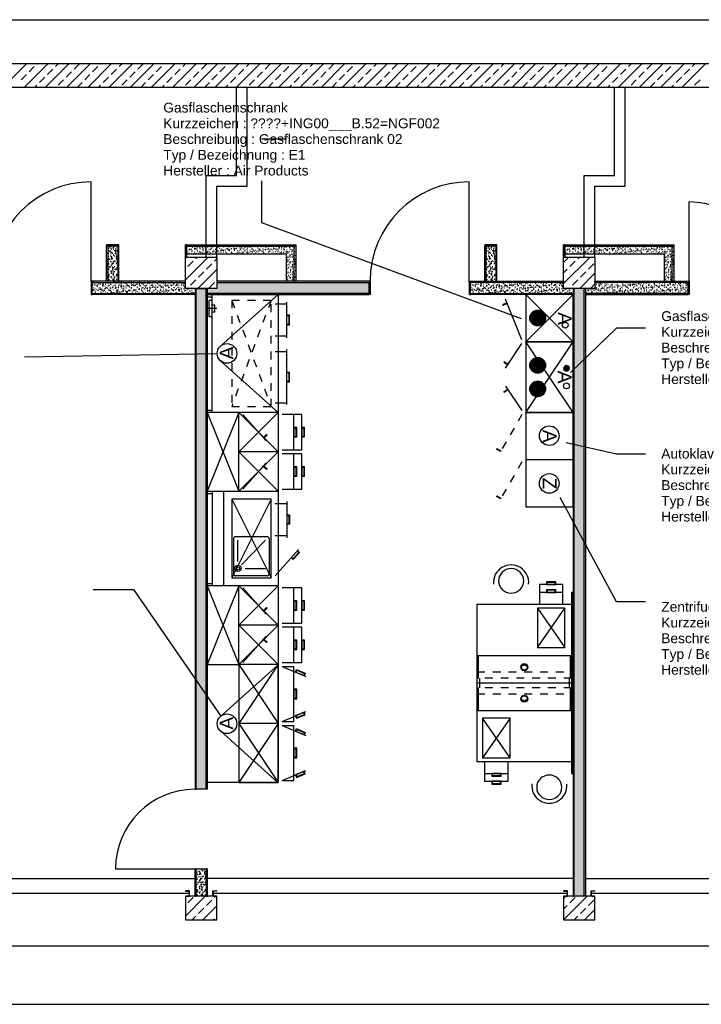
# Model space of a CAD drawing. Header units: metres. Extents: x 0 to 29.2, y 0 to 16.1.
# Tile 5 of 6: x 11.7 to 20.4, y 3.6 to 16.1. Entities that reach past the tile are written whole.
import ezdxf
from ezdxf.enums import TextEntityAlignment as Align

# ---------------------------------------------------------------- set-up
doc = ezdxf.new("R2010")
doc.units = ezdxf.units.M
doc.linetypes.add('VERDECKT', pattern=[0.375, 0.25, -0.125])
doc.linetypes.add('VERDECKTX2', pattern=[19.05, 12.7, -6.35])
doc.layers.get('0').update_dxf_attribs({"lineweight": 0})
for name, color, linetype in [('003ARCH_A', 7, 'Continuous'), ('006LAB_LE', 70, 'Continuous'), ('006TX_TXT', 255, 'Continuous')]:
    doc.layers.add(name, color=color, linetype=linetype)
doc.styles.add('ARIAL', font='arial.ttf')
doc.styles.get("Standard").update_dxf_attribs({"font": 'arial.ttf'})
pattern_1 = [(37.5, (-32.130836, 11.4925), (-0.00160003, 0.048941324), [0, -0.038608, 0, -0.04318, 0, -0.041275]), (7.5, (-32.130836, 11.4925), (0.04495233, 0.07168251), [0, -0.020828, 0, -0.034798, 0, -0.013335]), (327.5, (-32.16208, 11.4925), (0.079099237, 0.00014372), [0, -0.0127, 0, -0.04572, 0, -0.05969]), (317.5, (-32.16208, 11.4925), (0.07635565, 0.02229293), [0, -0.00635, 0, -0.029972, 0, -0.03429])]
pattern_2 = [(37.5, (-27.330836, 11.4925), (-0.00160003, 0.048941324), [0, -0.038608, 0, -0.04318, 0, -0.041275]), (7.5, (-27.330836, 11.4925), (0.04495233, 0.07168251), [0, -0.020828, 0, -0.034798, 0, -0.013335]), (327.5, (-27.36208, 11.4925), (0.079099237, 0.00014372), [0, -0.0127, 0, -0.04572, 0, -0.05969]), (317.5, (-27.36208, 11.4925), (0.07635565, 0.02229293), [0, -0.00635, 0, -0.029972, 0, -0.03429])]
pattern_3 = [(45, (-36.43174, 17.4675), (-0.13470384, 0.13470384), []), (45, (-36.29704, 17.4675), (-0.13470384, 0.13470384), [0.09525, -0.047625])]

# ---------------------------------------------------------------- blocks, each defined once
blk = doc.blocks.new('Verdunklungsschiene')
h = blk.add_hatch()
h.set_pattern_fill('ANGLE', color=256)
h.set_pattern_definition([(0, (-28.317, 0.616), (0, 6.985), [5.08, -1.905]), (90, (-28.317, 0.616), (-6.985, 4e-16), [5.08, -1.905])])
h.paths.add_polyline_path([(-0.025, 0.076), (0.011, 0.076, -0.414214), (0.021, 0.066), (0.021, 0.024, -0.414214), (0.011, 0.014), (-0.025, 0.014), (-0.025, 0.01), (0.025, 0.01), (0.025, 0.08), (-0.025, 0.08)])
blk.add_lwpolyline([(-0.025, 0.01), (-0.025, 0.014), (0.011, 0.014, 0.414214), (0.021, 0.024), (0.021, 0.066, 0.414214), (0.011, 0.076), (-0.025, 0.076), (-0.025, 0.08), (0.025, 0.08), (0.025, 0.01)], format="xyb", close=True)
blk = doc.blocks.new('Architektur')
at = {"layer": '003ARCH_A'}
h = blk.add_hatch(dxfattribs=at)
h.set_pattern_fill('AR-SAND', color=256, scale=0.001, angle=90)
h.set_pattern_definition([(127.5, (3.755755, -30.30909), (-0.048941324, -0.00160003), [0, -0.038608, 0, -0.04318, 0, -0.041275]), (97.5, (3.755755, -30.30909), (-0.07168251, 0.04495233), [0, -0.020828, 0, -0.034798, 0, -0.013335]), (57.5, (3.755755, -30.340333), (-0.00014372, 0.079099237), [0, -0.0127, 0, -0.04572, 0, -0.05969]), (47.5, (3.755755, -30.34033), (-0.02229293, 0.07635565), [0, -0.00635, 0, -0.029972, 0, -0.03429])])
h.paths.add_polyline_path([(6.818, 8.445), (6.973, 8.445), (6.973, 8.905), (6.818, 8.905)])
h = blk.add_hatch(dxfattribs=at)
h.set_pattern_fill('AR-SAND', color=256, scale=0.001)
h.set_pattern_definition([(37.5, (-32.931745, 12.0075), (-0.00160003, 0.048941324), [0, -0.038608, 0, -0.04318, 0, -0.041275]), (7.5, (-32.931745, 12.0075), (0.04495233, 0.07168251), [0, -0.020828, 0, -0.034798, 0, -0.013335]), (327.5, (-32.962987, 12.0075), (0.079099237, 0.00014372), [0, -0.0127, 0, -0.04572, 0, -0.05969]), (317.5, (-32.96299, 12.0075), (0.07635565, 0.02229293), [0, -0.00635, 0, -0.029972, 0, -0.03429])])
h.paths.add_polyline_path([(9.218, 8.445), (9.218, 8.905), (7.818, 8.905), (7.818, 8.79), (9.103, 8.79), (9.103, 8.445)])
h = blk.add_hatch(dxfattribs=at)
h.set_pattern_fill('AR-SAND', color=256, scale=0.001, angle=90)
h.set_pattern_definition([(127.5, (8.555755, -30.30909), (-0.048941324, -0.00160003), [0, -0.038608, 0, -0.04318, 0, -0.041275]), (97.5, (8.555755, -30.30909), (-0.07168251, 0.04495233), [0, -0.020828, 0, -0.034798, 0, -0.013335]), (57.5, (8.555755, -30.340333), (-0.00014372, 0.079099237), [0, -0.0127, 0, -0.04572, 0, -0.05969]), (47.5, (8.555755, -30.34033), (-0.02229293, 0.07635565), [0, -0.00635, 0, -0.029972, 0, -0.03429])])
h.paths.add_polyline_path([(11.618, 8.445), (11.773, 8.445), (11.773, 8.905), (11.618, 8.905)])
h = blk.add_hatch(dxfattribs=at)
h.set_pattern_fill('AR-SAND', color=256, scale=0.001)
h.set_pattern_definition([(37.5, (-28.131745, 12.0075), (-0.00160003, 0.048941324), [0, -0.038608, 0, -0.04318, 0, -0.041275]), (7.5, (-28.131745, 12.0075), (0.04495233, 0.07168251), [0, -0.020828, 0, -0.034798, 0, -0.013335]), (327.5, (-28.162987, 12.0075), (0.079099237, 0.00014372), [0, -0.0127, 0, -0.04572, 0, -0.05969]), (317.5, (-28.16299, 12.0075), (0.07635565, 0.02229293), [0, -0.00635, 0, -0.029972, 0, -0.03429])])
h.paths.add_polyline_path([(14.018, 8.445), (14.018, 8.905), (12.618, 8.905), (12.618, 8.79), (13.903, 8.79), (13.903, 8.445)])
h = blk.add_hatch(dxfattribs=at)
h.set_pattern_fill('ANSI33', color=256, scale=0.03)
h.set_pattern_definition(pattern_3)
h.paths.add_polyline_path([(8.218, 8.75), (7.818, 8.75), (7.818, 8.35), (8.218, 8.35)])
h = blk.add_hatch(dxfattribs=at)
h.set_pattern_fill('ANSI33', color=256, scale=0.03)
h.set_pattern_definition(pattern_3)
h.paths.add_polyline_path([(13.018, 8.75), (12.618, 8.75), (12.618, 8.35), (13.018, 8.35)])
h = blk.add_hatch(dxfattribs=at)
h.set_pattern_fill('AR-SAND', color=256, scale=0.001)
h.set_pattern_definition(pattern_1)
h.paths.add_polyline_path([(7.941, 8.275), (7.941, 8.35), (7.818, 8.35), (7.818, 8.445), (6.623, 8.445), (6.623, 8.275)])
h = blk.add_hatch(dxfattribs=at)
h.set_pattern_fill('AR-SAND', color=256, scale=0.001)
h.set_pattern_definition(pattern_1)
h.paths.add_polyline_path([(8.096, 8.35), (8.096, 8.275), (10.163, 8.275), (10.163, 8.445), (8.218, 8.445), (8.218, 8.35)])
h = blk.add_hatch(dxfattribs=at)
h.set_pattern_fill('AR-SAND', color=256, scale=0.001)
h.set_pattern_definition(pattern_2)
h.paths.add_polyline_path([(12.741, 8.275), (12.741, 8.35), (12.618, 8.35), (12.618, 8.445), (11.423, 8.445), (11.423, 8.275)])
h = blk.add_hatch(dxfattribs=at)
h.set_pattern_fill('AR-SAND', color=256, scale=0.001)
h.set_pattern_definition(pattern_2)
h.paths.add_polyline_path([(12.896, 8.35), (12.896, 8.275), (14.213, 8.275), (14.213, 8.445), (13.018, 8.445), (13.018, 8.35)])
h = blk.add_hatch(dxfattribs=at)
h.set_pattern_fill('AR-SAND', color=256, scale=0.001)
h.set_pattern_definition(pattern_1)
h.paths.add_polyline_path([(7.941, 8.35), (7.941, 1.99), (8.096, 1.99), (8.096, 8.35)])
h = blk.add_hatch(dxfattribs=at)
h.set_pattern_fill('AR-SAND', color=256, scale=0.001, angle=90)
h.set_pattern_definition([(127.5, (9.678255, -38.12409), (-0.048941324, -0.00160003), [0, -0.038608, 0, -0.04318, 0, -0.041275]), (97.5, (9.678255, -38.12409), (-0.07168251, 0.04495233), [0, -0.020828, 0, -0.034798, 0, -0.013335]), (57.5, (9.678255, -38.155333), (-0.00014372, 0.079099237), [0, -0.0127, 0, -0.04572, 0, -0.05969]), (47.5, (9.678255, -38.15533), (-0.02229293, 0.07635565), [0, -0.00635, 0, -0.029972, 0, -0.03429])])
h.paths.add_polyline_path([(12.741, 0.63), (12.896, 0.63), (12.896, 8.35), (12.741, 8.35)])
h = blk.add_hatch(dxfattribs=at)
h.set_pattern_fill('AR-SAND', color=256, scale=0.001, angle=90)
h.set_pattern_definition([(127.5, (4.878255, -38.12409), (-0.048941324, -0.00160003), [0, -0.038608, 0, -0.04318, 0, -0.041275]), (97.5, (4.878255, -38.12409), (-0.07168251, 0.04495233), [0, -0.020828, 0, -0.034798, 0, -0.013335]), (57.5, (4.878255, -38.155333), (-0.00014372, 0.079099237), [0, -0.0127, 0, -0.04572, 0, -0.05969]), (47.5, (4.878255, -38.15533), (-0.02229293, 0.07635565), [0, -0.00635, 0, -0.029972, 0, -0.03429])])
h.paths.add_polyline_path([(7.941, 0.63), (8.096, 0.63), (8.096, 0.98), (7.941, 0.98)])
h = blk.add_hatch(dxfattribs=at)
h.set_pattern_fill('ANSI33', color=256, scale=0.03)
h.set_pattern_definition(pattern_3)
h.paths.add_polyline_path([(8.218, 0.63), (7.818, 0.63), (7.818, 0.33), (8.218, 0.33)])
h = blk.add_hatch(dxfattribs=at)
h.set_pattern_fill('ANSI33', color=256, scale=0.03)
h.set_pattern_definition(pattern_3)
h.paths.add_polyline_path([(13.018, 0.63), (12.618, 0.63), (12.618, 0.33), (13.018, 0.33)])
at = {"layer": '003ARCH_A', "linetype": 'Continuous'}
for p, q in [((-0.573, 11.764), (23.121, 11.764)), ((5.499, 10.905), (5.799, 11.205)), ((5.769, 10.905), (6.069, 11.205)), ((5.832, 11.103), (5.899, 11.17)), ((5.933, 11.204), (5.934, 11.205)), ((6.038, 10.905), (6.338, 11.205)), ((6.067, 11.069), (6.135, 11.136)), ((6.168, 11.17), (6.203, 11.205)), ((6.307, 10.905), (6.607, 11.205)), ((6.404, 11.136), (6.471, 11.204)), ((6.577, 10.905), (6.877, 11.205)), ((6.64, 11.103), (6.707, 11.17)), ((6.741, 11.204), (6.742, 11.205)), ((6.846, 10.905), (7.146, 11.205)), ((6.876, 11.069), (6.943, 11.136)), ((6.977, 11.17), (7.011, 11.205)), ((7.116, 10.905), (7.416, 11.205)), ((7.212, 11.136), (7.28, 11.204)), ((7.385, 10.905), (7.685, 11.205)), ((7.448, 11.103), (7.515, 11.17)), ((7.549, 11.204), (7.55, 11.205)), ((7.654, 10.905), (7.954, 11.205)), ((7.684, 11.069), (7.751, 11.136)), ((7.785, 11.17), (7.82, 11.205)), ((7.924, 10.905), (8.224, 11.205)), ((8.021, 11.136), (8.088, 11.204)), ((8.193, 10.905), (8.493, 11.205)), ((8.256, 11.103), (8.324, 11.17)), ((8.357, 11.204), (8.359, 11.205)), ((8.463, 10.905), (8.763, 11.205)), ((8.492, 11.069), (8.559, 11.136)), ((8.593, 11.17), (8.628, 11.205)), ((8.732, 10.905), (9.032, 11.205)), ((8.829, 11.136), (8.896, 11.204)), ((9.001, 10.905), (9.301, 11.205)), ((9.064, 11.103), (9.132, 11.17)), ((9.166, 11.204), (9.167, 11.205)), ((9.271, 10.905), (9.571, 11.205)), ((9.3, 11.069), (9.368, 11.136)), ((9.401, 11.17), (9.436, 11.205)), ((9.54, 10.905), (9.84, 11.205)), ((9.637, 11.136), (9.704, 11.204)), ((9.81, 10.905), (10.11, 11.205)), ((9.873, 11.103), (9.94, 11.17)), ((9.974, 11.204), (9.975, 11.205)), ((10.079, 10.905), (10.379, 11.205)), ((10.108, 11.069), (10.176, 11.136)), ((10.209, 11.17), (10.244, 11.205)), ((10.348, 10.905), (10.648, 11.205)), ((10.445, 11.136), (10.513, 11.204)), ((10.618, 10.905), (10.918, 11.205)), ((10.681, 11.103), (10.748, 11.17)), ((10.782, 11.204), (10.783, 11.205)), ((10.887, 10.905), (11.187, 11.205)), ((10.917, 11.069), (10.984, 11.136)), ((11.018, 11.17), (11.053, 11.205)), ((11.157, 10.905), (11.457, 11.205)), ((11.253, 11.136), (11.321, 11.204)), ((11.426, 10.905), (11.726, 11.205)), ((11.489, 11.103), (11.556, 11.17)), ((11.59, 11.204), (11.591, 11.205)), ((11.696, 10.905), (11.996, 11.205)), ((11.725, 11.069), (11.792, 11.136)), ((11.826, 11.17), (11.861, 11.205)), ((11.965, 10.905), (12.265, 11.205)), ((12.062, 11.136), (12.129, 11.204)), ((12.234, 10.905), (12.534, 11.205)), ((12.297, 11.103), (12.365, 11.17)), ((12.398, 11.204), (12.4, 11.205)), ((12.504, 10.905), (12.804, 11.205)), ((12.533, 11.069), (12.6, 11.136)), ((12.634, 11.17), (12.669, 11.205)), ((12.773, 10.905), (13.073, 11.205)), ((12.87, 11.136), (12.937, 11.204)), ((13.043, 10.905), (13.343, 11.205)), ((13.106, 11.103), (13.173, 11.17)), ((13.207, 11.204), (13.208, 11.205)), ((13.312, 10.905), (13.612, 11.205)), ((13.341, 11.069), (13.409, 11.136)), ((13.442, 11.17), (13.477, 11.205)), ((13.581, 10.905), (13.881, 11.205)), ((13.678, 11.136), (13.745, 11.204)), ((13.851, 10.905), (14.151, 11.205)), ((13.914, 11.103), (13.981, 11.17)), ((14.015, 11.204), (14.016, 11.205)), ((14.12, 10.905), (14.42, 11.205)), ((14.15, 11.069), (14.217, 11.136)), ((14.251, 11.17), (14.285, 11.205)), ((5.731, 11.002), (5.798, 11.069)), ((5.966, 10.968), (6.034, 11.035)), ((6.303, 11.035), (6.37, 11.103)), ((6.539, 11.002), (6.606, 11.069)), ((6.775, 10.968), (6.842, 11.035)), ((7.111, 11.035), (7.179, 11.103)), ((7.347, 11.002), (7.414, 11.069)), ((7.583, 10.968), (7.65, 11.035)), ((7.919, 11.035), (7.987, 11.103)), ((8.155, 11.002), (8.223, 11.069)), ((8.391, 10.968), (8.458, 11.035)), ((8.728, 11.035), (8.795, 11.103)), ((8.963, 11.002), (9.031, 11.069)), ((9.199, 10.968), (9.267, 11.035)), ((9.536, 11.035), (9.603, 11.103)), ((9.772, 11.002), (9.839, 11.069)), ((10.007, 10.968), (10.075, 11.035)), ((10.344, 11.035), (10.412, 11.103)), ((10.58, 11.002), (10.647, 11.069)), ((10.816, 10.968), (10.883, 11.035)), ((11.152, 11.035), (11.22, 11.103)), ((11.388, 11.002), (11.455, 11.069)), ((11.624, 10.968), (11.691, 11.035)), ((11.961, 11.035), (12.028, 11.103)), ((12.196, 11.002), (12.264, 11.069)), ((12.432, 10.968), (12.499, 11.035)), ((12.769, 11.035), (12.836, 11.103)), ((13.005, 11.002), (13.072, 11.069)), ((13.24, 10.968), (13.308, 11.035)), ((13.577, 11.035), (13.644, 11.103)), ((13.813, 11.002), (13.88, 11.069)), ((14.049, 10.968), (14.116, 11.035)), ((5.903, 10.905), (5.933, 10.934)), ((6.202, 10.934), (6.269, 11.002)), ((6.442, 10.905), (6.505, 10.968)), ((6.711, 10.905), (6.741, 10.934)), ((7.01, 10.934), (7.078, 11.002)), ((7.25, 10.905), (7.313, 10.968)), ((7.52, 10.905), (7.549, 10.934)), ((7.818, 10.934), (7.886, 11.002)), ((8.059, 10.905), (8.122, 10.968)), ((8.328, 10.905), (8.357, 10.934)), ((8.627, 10.934), (8.694, 11.002)), ((8.867, 10.905), (8.93, 10.968)), ((9.136, 10.905), (9.166, 10.934)), ((9.435, 10.934), (9.502, 11.002)), ((9.675, 10.905), (9.738, 10.968)), ((9.944, 10.905), (9.974, 10.934)), ((10.243, 10.934), (10.31, 11.002)), ((10.483, 10.905), (10.546, 10.968)), ((10.753, 10.905), (10.782, 10.934)), ((11.051, 10.934), (11.119, 11.002)), ((11.291, 10.905), (11.354, 10.968)), ((11.561, 10.905), (11.59, 10.934)), ((11.86, 10.934), (11.927, 11.002)), ((12.1, 10.905), (12.163, 10.968)), ((12.369, 10.905), (12.398, 10.934)), ((12.668, 10.934), (12.735, 11.002)), ((12.908, 10.905), (12.971, 10.968)), ((13.177, 10.905), (13.207, 10.934)), ((13.476, 10.934), (13.543, 11.002)), ((13.716, 10.905), (13.779, 10.968)), ((13.985, 10.905), (14.015, 10.934)), ((14.284, 10.934), (14.352, 11.002)), ((23.121, -0.742), (-0.573, -0.742))]:
    blk.add_line(p, q, dxfattribs=at)
at = {"layer": '003ARCH_A'}
for p, q in [((23.121, 11.205), (2.918, 11.205)), ((23.121, 10.905), (1.853, 10.905)), ((8.468, 9.785), (8.468, 10.905)), ((8.603, 9.65), (8.603, 10.905)), ((13.268, 9.785), (13.268, 10.905)), ((13.403, 9.65), (13.403, 10.905)), ((8.083, 8.753), (8.083, 9.785)), ((8.083, 9.785), (8.468, 9.785)), ((12.883, 8.753), (12.883, 9.785)), ((12.883, 9.785), (13.268, 9.785)), ((6.623, 8.445), (6.623, 9.705)), ((8.218, 8.753), (8.218, 9.65)), ((8.218, 9.65), (8.603, 9.65)), ((11.423, 8.445), (11.423, 9.705)), ((13.018, 8.753), (13.018, 9.65)), ((13.018, 9.65), (13.403, 9.65)), ((14.213, 8.445), (14.213, 9.45)), ((6.818, 8.905), (6.818, 8.892)), ((6.973, 8.905), (6.818, 8.905)), ((6.818, 8.445), (6.818, 8.892)), ((6.818, 8.892), (6.831, 8.892)), ((6.818, 8.892), (6.973, 8.892)), ((6.831, 8.892), (6.831, 8.445)), ((6.973, 8.892), (6.961, 8.892)), ((6.961, 8.892), (6.961, 8.445)), ((6.973, 8.892), (6.973, 8.905)), ((6.973, 8.445), (6.973, 8.892)), ((7.818, 8.75), (7.818, 8.905)), ((7.838, 8.905), (7.818, 8.905)), ((7.818, 8.905), (7.818, 8.75)), ((7.838, 8.885), (7.838, 8.905)), ((7.838, 8.905), (9.198, 8.905)), ((7.838, 8.75), (7.838, 8.905)), ((9.198, 8.885), (7.838, 8.885)), ((9.198, 8.905), (9.198, 8.885)), ((9.198, 8.445), (9.198, 8.905)), ((9.198, 8.905), (9.218, 8.905)), ((9.218, 8.905), (9.218, 8.445)), ((11.618, 8.905), (11.618, 8.892)), ((11.773, 8.905), (11.618, 8.905)), ((11.618, 8.445), (11.618, 8.892)), ((11.618, 8.892), (11.631, 8.892)), ((11.618, 8.892), (11.773, 8.892)), ((11.631, 8.892), (11.631, 8.445)), ((11.773, 8.892), (11.761, 8.892)), ((11.761, 8.892), (11.761, 8.445)), ((11.773, 8.892), (11.773, 8.905)), ((11.773, 8.445), (11.773, 8.892)), ((12.618, 8.755), (12.618, 8.905)), ((12.638, 8.905), (12.618, 8.905)), ((12.618, 8.905), (12.618, 8.75)), ((12.638, 8.885), (12.638, 8.905)), ((12.638, 8.905), (13.998, 8.905)), ((12.638, 8.75), (12.638, 8.905)), ((13.998, 8.885), (12.638, 8.885)), ((13.998, 8.905), (13.998, 8.885)), ((13.998, 8.445), (13.998, 8.905)), ((13.998, 8.905), (14.018, 8.905)), ((14.018, 8.905), (14.018, 8.445)), ((7.838, 8.79), (9.103, 8.79)), ((9.103, 8.445), (9.103, 8.79)), ((12.638, 8.79), (13.903, 8.79)), ((13.903, 8.445), (13.903, 8.79)), ((7.818, 8.35), (7.818, 8.75)), ((7.818, 8.75), (8.218, 8.75)), ((7.818, 8.75), (7.838, 8.75)), ((8.218, 8.75), (8.218, 8.35)), ((12.618, 8.35), (12.618, 8.75)), ((12.618, 8.75), (13.018, 8.75)), ((12.618, 8.75), (12.638, 8.75)), ((13.018, 8.75), (13.018, 8.35)), ((7.818, 8.445), (6.623, 8.445)), ((6.623, 8.445), (6.623, 8.425)), ((6.623, 8.425), (7.818, 8.425)), ((6.636, 8.425), (6.623, 8.425)), ((6.623, 8.425), (6.623, 8.275)), ((6.636, 8.275), (6.636, 8.425)), ((6.831, 8.445), (6.818, 8.445)), ((6.961, 8.445), (6.973, 8.445)), ((7.818, 8.425), (7.818, 8.445)), ((10.163, 8.445), (8.218, 8.445)), ((8.218, 8.445), (8.218, 8.425)), ((8.218, 8.425), (10.163, 8.425)), ((9.218, 8.445), (9.198, 8.445)), ((10.151, 8.275), (10.151, 8.425)), ((10.151, 8.425), (10.163, 8.425)), ((10.163, 8.425), (10.163, 8.445)), ((10.163, 8.425), (10.163, 8.275)), ((11.423, 8.425), (11.423, 8.445)), ((11.423, 8.445), (12.618, 8.445)), ((11.436, 8.425), (11.423, 8.425)), ((11.423, 8.425), (11.423, 8.275)), ((12.618, 8.425), (11.423, 8.425)), ((11.436, 8.275), (11.436, 8.425)), ((11.631, 8.445), (11.618, 8.445)), ((11.761, 8.445), (11.773, 8.445)), ((12.618, 8.445), (12.618, 8.425)), ((13.018, 8.425), (13.018, 8.445)), ((13.018, 8.445), (14.213, 8.445)), ((14.213, 8.425), (13.018, 8.425)), ((14.018, 8.445), (13.998, 8.445)), ((14.201, 8.275), (14.201, 8.425)), ((14.201, 8.425), (14.213, 8.425)), ((14.213, 8.445), (14.213, 8.425)), ((14.213, 8.425), (14.213, 8.275)), ((6.623, 8.275), (6.636, 8.275)), ((6.636, 8.275), (6.636, 8.287)), ((6.636, 8.287), (7.941, 8.287)), ((7.941, 8.275), (6.636, 8.275)), ((8.218, 8.35), (7.818, 8.35)), ((7.941, 8.35), (8.096, 8.35)), ((7.941, 8.35), (8.096, 8.35)), ((7.941, 8.35), (7.941, 1.99)), ((7.953, 8.35), (7.941, 8.35)), ((7.941, 8.287), (7.941, 8.275)), ((7.953, 1.99), (7.953, 8.35)), ((8.083, 8.35), (8.096, 8.35)), ((8.083, 1.99), (8.083, 8.35)), ((8.096, 8.35), (8.096, 1.99)), ((10.151, 8.287), (8.096, 8.287)), ((8.096, 8.287), (8.096, 8.275)), ((8.096, 8.275), (10.151, 8.275)), ((10.151, 8.275), (10.151, 8.287)), ((10.163, 8.275), (10.151, 8.275)), ((11.423, 8.275), (11.436, 8.275)), ((11.436, 8.275), (11.436, 8.287)), ((11.436, 8.287), (12.741, 8.287)), ((12.741, 8.275), (11.436, 8.275)), ((13.018, 8.35), (12.618, 8.35)), ((12.741, 8.35), (12.741, 0.63)), ((12.753, 8.35), (12.741, 8.35)), ((12.741, 8.287), (12.741, 8.275)), ((12.753, 0.63), (12.753, 8.35)), ((12.883, 8.35), (12.896, 8.35)), ((12.883, 0.63), (12.883, 8.35)), ((12.896, 8.35), (12.896, 0.63)), ((14.201, 8.287), (12.896, 8.287)), ((12.896, 8.287), (12.896, 8.275)), ((12.896, 8.275), (14.201, 8.275)), ((14.201, 8.275), (14.201, 8.287)), ((14.213, 8.275), (14.201, 8.275)), ((8.096, 1.99), (7.941, 1.99)), ((7.941, 1.99), (7.953, 1.99)), ((8.096, 1.99), (8.083, 1.99)), ((6.931, 0.98), (7.941, 0.98)), ((7.941, 0.63), (7.941, 0.98)), ((7.941, 0.98), (8.096, 0.98)), ((7.953, 0.98), (7.941, 0.98)), ((7.941, 0.98), (7.941, 0.63)), ((7.953, 0.63), (7.953, 0.98)), ((7.953, 0.98), (7.953, 0.98)), ((8.096, 0.98), (8.083, 0.98)), ((8.083, 0.98), (8.083, 0.63)), ((8.096, 0.98), (8.096, 0.63)), ((8.096, 0.63), (8.096, 0.98)), ((8.096, 0.98), (8.096, 0.98)), ((2.669, 0.857), (7.941, 0.857)), ((12.741, 0.857), (8.096, 0.857)), ((12.896, 0.857), (22.293, 0.857)), ((8.218, 0.63), (7.818, 0.63)), ((7.818, 0.63), (7.818, 0.33)), ((8.096, 0.63), (7.941, 0.63)), ((7.941, 0.63), (7.953, 0.63)), ((8.083, 0.63), (8.096, 0.63)), ((8.218, 0.33), (8.218, 0.63)), ((13.018, 0.63), (12.618, 0.63)), ((12.618, 0.63), (12.618, 0.33)), ((12.741, 0.63), (12.753, 0.63)), ((12.896, 0.63), (12.883, 0.63)), ((13.018, 0.33), (13.018, 0.63)), ((7.818, 0.33), (8.218, 0.33)), ((12.618, 0.33), (13.018, 0.33)), ((2.671, 0), (23.121, 0))]:
    blk.add_line(p, q, dxfattribs=at)
at = {"layer": '003ARCH_A', "linetype": 'VERDECKTX2'}
for p, q in [((7.864, 0.665), (2.669, 0.665)), ((12.664, 0.665), (8.172, 0.665)), ((17.464, 0.665), (12.972, 0.665))]:
    blk.add_line(p, q, dxfattribs=at)
at = {"layer": '003ARCH_A'}
for centre, radius, start, end in [((6.623, 8.445), 1.26, 90, 180), ((11.423, 8.445), 1.26, 90, 180), ((14.213, 8.445), 1.005, 360, 90), ((7.941, 0.98), 1.01, 90, 180)]:
    blk.add_arc(centre, radius, start, end, dxfattribs=at)
at = {"layer": '003ARCH_A', "xscale": -1, "rotation": 180}
for p in [(7.843, 0.71), (12.643, 0.71)]:
    blk.add_blockref('Verdunklungsschiene', p, dxfattribs=at)
at = {"layer": '003ARCH_A', "rotation": 180}
for p in [(8.193, 0.71), (12.993, 0.71)]:
    blk.add_blockref('Verdunklungsschiene', p, dxfattribs=at)
blk = doc.blocks.new('Autoklav KG400.070.050.100')
for s, p in [('Autoklav', (0, 0)), ('Kurzzeichen : ', (0, -0.2)), ('Beschreibung : ', (0, -0.4)), ('Typ / Bezeichnung : ', (0, -0.6)), ('Hersteller : ', (0, -0.8))]:
    blk.add_text(s, height=0.125).set_placement(p)
at = {"flags": 1}
for tag, p in [('NUMMER', (0, 0)), ('KURZTEXT', (0, 0)), ('MB.100.10.110', (0, -0.8)), ('MB.100.20.500', (0, -0.8)), ('KG400.099.003.500', (0, -0.8)), ('KG400.099.003.103', (0, -0.8)), ('MB.100.50.100', (0, -0.8)), ('MB.100.50.102', (0, -0.8)), ('MB.100.50.103', (0, -0.8)), ('MB.100.50.250', (0, -0.8)), ('MB.100.50.105', (0, -0.8)), ('MB.100.20.110', (0, -0.8)), ('MB.100.20.100', (0, -0.8)), ('MB.100.90.100', (0, -0.8))]:
    blk.add_attdef(tag, p, '', height=0.125, dxfattribs=at)
for tag, p in [('MB.100.110.100', (1.106, -0.2)), ('MB.100.110.110', (1.213, -0.4)), ('MB.100.10.100', (1.592, -0.6)), ('MB.100.20.120', (0.893, -0.8))]:
    blk.add_attdef(tag, p, '', height=0.125)
blk = doc.blocks.new('Zentrifuge KG400.070.050.200')
for s, p in [('Zentrifuge', (0, 0)), ('Kurzzeichen : ', (0, -0.2)), ('Beschreibung : ', (0, -0.4)), ('Typ / Bezeichnung : ', (0, -0.6)), ('Hersteller : ', (0, -0.8))]:
    blk.add_text(s, height=0.125).set_placement(p)
at = {"flags": 1}
for tag, p in [('NUMMER', (0, 0)), ('KURZTEXT', (0, 0)), ('MB.100.10.110', (0, -0.8)), ('MB.100.20.500', (0, -0.8)), ('KG400.099.003.500', (0, -0.8)), ('KG400.099.003.103', (0, -0.8)), ('KG400.070.005.500', (0, -0.8)), ('KG400.070.005.510', (0, -0.8)), ('MB.100.50.100', (0, -0.8)), ('MB.100.50.103', (0, -0.8)), ('MB.100.50.102', (0, -0.8)), ('MB.100.20.110', (0, -0.8)), ('MB.100.20.100', (0, -0.8)), ('MB.100.90.100', (0, -0.8))]:
    blk.add_attdef(tag, p, '', height=0.125, dxfattribs=at)
for tag, p in [('MB.100.110.100', (1.106, -0.2)), ('MB.100.110.110', (1.213, -0.4)), ('MB.100.10.100', (1.592, -0.6)), ('MB.100.20.120', (0.893, -0.8))]:
    blk.add_attdef(tag, p, '', height=0.125)
blk = doc.blocks.new('Gasflaschenschrank KG400.070.050.150')
for s, p in [('Gasflaschenschrank', (0, 0)), ('Kurzzeichen : ', (0, -0.2)), ('Beschreibung : ', (0, -0.4)), ('Typ / Bezeichnung : ', (0, -0.6)), ('Hersteller : ', (0, -0.8))]:
    blk.add_text(s, height=0.125).set_placement(p)
at = {"flags": 1}
for tag, p in [('NUMMER', (0, 0)), ('KURZTEXT', (0, 0)), ('MB.100.10.110', (0, -0.8)), ('MB.100.20.500', (0, -0.8)), ('KG400.070.005.110', (0, -0.8)), ('KG400.070.005.100', (0, -0.8)), ('MB.100.50.100', (0, -0.8)), ('MB.100.50.103', (0, -0.8)), ('MB.100.50.102', (0, -0.8)), ('MB.100.20.110', (0, -0.8)), ('MB.100.20.100', (0, -0.8)), ('MB.100.90.100', (0, -0.8))]:
    blk.add_attdef(tag, p, '', height=0.125, dxfattribs=at)
for tag, p in [('MB.100.110.100', (1.106, -0.2)), ('MB.100.110.110', (1.213, -0.4)), ('MB.100.10.100', (1.592, -0.6)), ('MB.100.20.120', (0.893, -0.8))]:
    blk.add_attdef(tag, p, '', height=0.125)

msp = doc.modelspace()

# ---------------------------------------------------------------- hatches: boundary and pattern name
at = {"layer": '006LAB_LE', "lineweight": 0}
h = msp.add_hatch(dxfattribs=at)
h.set_pattern_fill('ANSI37', color=256, scale=0.1, angle=-90, style=0)
h.set_pattern_definition([(315, (-177.104703, 238.112174), (0.00883883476, 0.00883883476), []), (45, (-177.104703, 238.112174), (-0.00883883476, 0.00883883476), [])])
edge = h.paths.add_edge_path()
edge.add_arc((18.686, 11.664), 0.0375, 0, 360)
at = {"layer": '006LAB_LE'}
for points in [[(18.771, 8.816), (18.751, 8.816), (18.751, 7.666), (18.771, 7.666)], [(17.552, 8.015), (17.565, 8.015), (17.565, 7.727), (17.552, 7.727)], [(18.737, 8.015), (18.75, 8.015), (18.75, 7.727), (18.737, 7.727)], [(18.771, 7.666), (18.751, 7.666), (18.751, 6.516), (18.771, 6.516)], [(17.552, 7.605), (17.565, 7.605), (17.565, 7.317), (17.552, 7.317)], [(18.737, 7.605), (18.75, 7.605), (18.75, 7.317), (18.737, 7.317)]]:
    msp.add_hatch(color=256, dxfattribs=at).paths.add_polyline_path(points)

# ---------------------------------------------------------------- linework, layer by layer
for p, q in [((14.126, 12.601), (14.126, 12.571)), ((14.186, 12.601), (14.126, 12.601)), ((14.126, 12.601), (15.026, 12.601)), ((14.126, 6.401), (14.126, 12.601)), ((14.126, 12.571), (14.186, 12.571)), ((14.186, 12.526), (14.151, 12.526)), ((14.151, 12.316), (14.151, 12.526)), ((15.026, 12.601), (14.296, 11.948)), ((15.026, 12.601), (15.026, 6.401)), ((18.171, 12.601), (18.171, 12.001)), ((18.771, 12.601), (18.171, 12.001)), ((18.171, 12.601), (18.771, 12.001)), ((18.771, 12.601), (18.171, 12.601)), ((18.771, 12.001), (18.771, 12.601)), ((14.247, 12.421), (14.124, 12.421)), ((14.221, 12.466), (14.186, 12.466)), ((14.221, 12.376), (14.221, 12.466)), ((18.401, 12.242), (18.261, 12.382)), ((18.404, 12.247), (18.266, 12.386)), ((18.322, 12.338), (18.272, 12.389)), ((18.411, 12.259), (18.278, 12.392)), ((18.33, 12.349), (18.284, 12.395)), ((18.416, 12.272), (18.29, 12.397)), ((18.418, 12.279), (18.297, 12.399)), ((18.419, 12.286), (18.305, 12.401)), ((18.42, 12.294), (18.313, 12.402)), ((18.349, 12.374), (18.322, 12.402)), ((18.42, 12.312), (18.331, 12.402)), ((18.419, 12.323), (18.342, 12.4)), ((18.415, 12.336), (18.354, 12.396)), ((18.407, 12.352), (18.371, 12.389)), ((14.186, 12.316), (14.151, 12.316)), ((14.221, 12.376), (14.186, 12.376)), ((15.171, 12.336), (15.136, 12.336)), ((15.164, 12.329), (15.136, 12.329)), ((15.164, 12.223), (15.164, 12.329)), ((15.171, 12.216), (15.171, 12.336)), ((18.332, 12.203), (18.221, 12.314)), ((18.265, 12.261), (18.221, 12.305)), ((18.261, 12.256), (18.221, 12.296)), ((18.305, 12.203), (18.222, 12.286)), ((18.272, 12.272), (18.223, 12.321)), ((18.347, 12.206), (18.224, 12.329)), ((18.293, 12.206), (18.225, 12.275)), ((18.354, 12.208), (18.227, 12.336)), ((18.361, 12.21), (18.229, 12.342)), ((18.249, 12.241), (18.23, 12.26)), ((18.288, 12.292), (18.232, 12.348)), ((18.292, 12.297), (18.235, 12.354)), ((18.378, 12.22), (18.239, 12.359)), ((18.383, 12.224), (18.243, 12.364)), ((18.303, 12.313), (18.247, 12.369)), ((18.392, 12.232), (18.251, 12.374)), ((18.311, 12.323), (18.256, 12.378)), ((18.315, 12.202), (18.261, 12.256)), ((18.324, 12.202), (18.265, 12.261)), ((18.34, 12.204), (18.272, 12.272)), ((18.367, 12.213), (18.288, 12.292)), ((18.372, 12.217), (18.292, 12.297)), ((18.388, 12.228), (18.303, 12.313)), ((18.397, 12.237), (18.311, 12.323)), ((18.408, 12.253), (18.322, 12.338)), ((18.414, 12.265), (18.33, 12.349)), ((18.421, 12.303), (18.349, 12.374)), ((15.136, 12.223), (15.164, 12.223)), ((15.136, 12.216), (15.171, 12.216)), ((18.279, 12.211), (18.249, 12.241)), ((18.171, 11.101), (18.771, 12.001)), ((18.771, 11.101), (18.171, 12.001)), ((18.171, 12.001), (18.771, 12.001)), ((18.378, 11.619), (18.239, 11.759)), ((18.383, 11.623), (18.243, 11.764)), ((18.303, 11.712), (18.247, 11.769)), ((18.392, 11.632), (18.251, 11.773)), ((18.311, 11.722), (18.256, 11.777)), ((18.401, 11.641), (18.261, 11.781)), ((18.404, 11.647), (18.266, 11.785)), ((18.322, 11.738), (18.272, 11.789)), ((18.411, 11.658), (18.278, 11.792)), ((18.33, 11.748), (18.284, 11.794)), ((18.416, 11.671), (18.29, 11.797)), ((18.418, 11.678), (18.297, 11.799)), ((18.419, 11.686), (18.305, 11.8)), ((18.42, 11.694), (18.313, 11.801)), ((18.349, 11.774), (18.322, 11.801)), ((18.42, 11.712), (18.331, 11.801)), ((18.419, 11.722), (18.342, 11.799)), ((18.421, 11.702), (18.349, 11.774)), ((18.415, 11.735), (18.354, 11.796)), ((18.407, 11.752), (18.371, 11.788)), ((15.026, 11.101), (14.296, 11.755)), ((18.332, 11.602), (18.221, 11.713)), ((18.265, 11.661), (18.221, 11.705)), ((18.261, 11.656), (18.221, 11.696)), ((18.305, 11.603), (18.222, 11.685)), ((18.272, 11.671), (18.223, 11.721)), ((18.347, 11.605), (18.224, 11.728)), ((18.293, 11.605), (18.225, 11.674)), ((18.354, 11.607), (18.227, 11.735)), ((18.361, 11.61), (18.229, 11.741)), ((18.249, 11.64), (18.23, 11.66)), ((18.288, 11.692), (18.232, 11.747)), ((18.292, 11.697), (18.235, 11.753)), ((18.279, 11.611), (18.249, 11.64)), ((18.315, 11.602), (18.261, 11.656)), ((18.324, 11.601), (18.265, 11.661)), ((18.34, 11.603), (18.272, 11.671)), ((18.367, 11.613), (18.288, 11.692)), ((18.372, 11.616), (18.292, 11.697)), ((18.388, 11.627), (18.303, 11.712)), ((18.397, 11.636), (18.311, 11.722)), ((18.408, 11.652), (18.322, 11.738)), ((18.414, 11.664), (18.33, 11.748)), ((15.171, 11.611), (15.136, 11.611)), ((15.164, 11.604), (15.136, 11.604)), ((15.164, 11.498), (15.164, 11.604)), ((15.171, 11.491), (15.171, 11.611)), ((15.136, 11.498), (15.164, 11.498)), ((15.136, 11.491), (15.171, 11.491)), ((18.332, 11.302), (18.221, 11.413)), ((18.265, 11.361), (18.221, 11.405)), ((18.261, 11.356), (18.221, 11.396)), ((18.305, 11.303), (18.222, 11.385)), ((18.272, 11.371), (18.223, 11.421)), ((18.347, 11.305), (18.224, 11.428)), ((18.354, 11.307), (18.227, 11.435)), ((18.361, 11.31), (18.229, 11.441)), ((18.288, 11.392), (18.232, 11.447)), ((18.292, 11.397), (18.235, 11.453)), ((18.378, 11.319), (18.239, 11.459)), ((18.383, 11.323), (18.243, 11.464)), ((18.303, 11.412), (18.247, 11.469)), ((18.392, 11.332), (18.251, 11.473)), ((18.311, 11.422), (18.256, 11.477)), ((18.401, 11.341), (18.261, 11.481)), ((18.404, 11.347), (18.266, 11.485)), ((18.322, 11.438), (18.272, 11.489)), ((18.411, 11.358), (18.278, 11.492)), ((18.33, 11.448), (18.284, 11.494)), ((18.367, 11.313), (18.288, 11.392)), ((18.416, 11.371), (18.29, 11.497)), ((18.372, 11.316), (18.292, 11.397)), ((18.418, 11.378), (18.297, 11.499)), ((18.388, 11.327), (18.303, 11.412)), ((18.419, 11.386), (18.305, 11.5)), ((18.397, 11.336), (18.311, 11.422)), ((18.42, 11.394), (18.313, 11.501)), ((18.349, 11.474), (18.322, 11.501)), ((18.408, 11.352), (18.322, 11.438)), ((18.414, 11.364), (18.33, 11.448)), ((18.42, 11.412), (18.331, 11.501)), ((18.419, 11.422), (18.342, 11.499)), ((18.421, 11.402), (18.349, 11.474)), ((18.415, 11.435), (18.354, 11.496)), ((18.407, 11.452), (18.371, 11.488)), ((18.293, 11.305), (18.225, 11.374)), ((18.249, 11.34), (18.23, 11.36)), ((18.279, 11.311), (18.249, 11.34)), ((18.315, 11.302), (18.261, 11.356)), ((18.324, 11.301), (18.265, 11.361)), ((18.34, 11.303), (18.272, 11.371)), ((14.126, 11.101), (14.126, 11.131)), ((14.126, 11.131), (14.186, 11.131)), ((14.186, 11.101), (14.126, 11.101)), ((15.026, 11.101), (14.126, 11.101)), ((14.526, 11.101), (14.126, 10.101)), ((14.126, 11.101), (14.526, 10.101)), ((14.526, 10.101), (14.526, 11.101)), ((18.771, 11.101), (18.171, 11.101)), ((18.171, 11.101), (18.171, 9.901)), ((18.771, 9.901), (18.771, 11.101)), ((18.771, 10.501), (18.171, 10.501)), ((14.126, 10.101), (15.026, 10.101)), ((14.126, 10.071), (14.186, 10.071)), ((18.771, 9.901), (18.171, 9.901)), ((15.134, 9.801), (15.169, 9.801)), ((15.134, 9.794), (15.162, 9.794)), ((15.162, 9.794), (15.162, 9.688)), ((15.169, 9.801), (15.169, 9.681)), ((15.162, 9.688), (15.134, 9.688)), ((15.169, 9.681), (15.134, 9.681)), ((14.515, 9.211), (14.515, 9.479)), ((14.863, 9.479), (14.56, 9.166)), ((15.192, 9.258), (15.218, 9.235)), ((15.196, 9.263), (15.217, 9.245)), ((15.217, 9.245), (15.288, 9.324)), ((15.218, 9.235), (15.298, 9.324)), ((15.288, 9.324), (15.267, 9.342)), ((15.298, 9.324), (15.272, 9.348)), ((14.605, 9.121), (14.863, 9.121)), ((14.126, 8.931), (14.186, 8.931)), ((15.026, 8.901), (14.126, 8.901)), ((14.526, 8.901), (14.126, 7.901)), ((14.126, 8.901), (14.526, 7.901)), ((14.526, 7.901), (14.526, 8.901)), ((17.551, 8.666), (18.751, 8.666)), ((17.551, 6.666), (17.551, 8.666)), ((18.751, 8.666), (18.751, 6.666)), ((17.551, 8.016), (18.751, 8.016)), ((14.126, 7.901), (14.526, 7.901)), ((15.026, 7.898), (14.296, 7.245)), ((17.551, 7.666), (18.751, 7.666)), ((17.581, 7.726), (17.581, 7.606)), ((18.721, 7.726), (18.721, 7.606)), ((17.551, 7.316), (18.751, 7.316)), ((15.026, 6.398), (14.296, 7.052)), ((18.751, 6.666), (17.551, 6.666)), ((15.026, 6.401), (14.126, 6.401))]:
    msp.add_line(p, q, dxfattribs=at)
at = {"layer": '006LAB_LE', "linetype": 'VERDECKT', "ltscale": 0.02}
for p, q in [((14.936, 12.526), (14.436, 12.526)), ((14.436, 12.526), (14.936, 11.176)), ((14.936, 12.526), (14.436, 11.176)), ((14.436, 12.526), (14.436, 11.176)), ((14.936, 11.176), (14.936, 12.526)), ((14.436, 11.176), (14.936, 11.176)), ((18.121, 11.076), (17.825, 10.563)), ((18.121, 10.476), (17.825, 9.963)), ((17.551, 7.806), (18.751, 7.806)), ((18.751, 7.726), (17.551, 7.726)), ((18.751, 7.606), (17.551, 7.606)), ((17.551, 7.526), (18.751, 7.526))]:
    msp.add_line(p, q, dxfattribs=at)
at = {"layer": '006LAB_LE', "ltscale": 0.02}
for p, q in [((18.121, 12.026), (17.912, 12.54)), ((15.136, 12.476), (14.986, 12.476)), ((15.136, 12.051), (15.136, 12.501)), ((14.986, 12.076), (15.136, 12.076)), ((15.136, 11.201), (15.136, 11.901)), ((17.912, 11.665), (18.121, 11.976)), ((14.986, 11.876), (15.136, 11.876)), ((17.912, 11.438), (18.121, 11.126)), ((14.986, 11.226), (15.136, 11.226)), ((14.526, 11.101), (15.026, 10.601)), ((15.026, 11.101), (14.526, 10.601)), ((14.576, 11.076), (14.872, 10.741)), ((15.326, 11.076), (15.076, 11.076)), ((15.226, 10.626), (15.226, 11.076)), ((15.326, 10.626), (15.326, 11.076)), ((14.526, 10.601), (15.026, 10.101)), ((15.026, 10.601), (14.526, 10.101)), ((15.026, 10.601), (14.526, 10.601)), ((15.076, 10.626), (15.326, 10.626)), ((15.326, 10.576), (15.076, 10.576)), ((15.226, 10.126), (15.226, 10.576)), ((15.326, 10.126), (15.326, 10.576)), ((14.576, 10.126), (14.872, 10.462)), ((15.076, 10.126), (15.326, 10.126)), ((14.936, 10.001), (14.436, 10.001)), ((14.436, 10.001), (14.936, 9.001)), ((14.936, 10.001), (14.436, 9.001)), ((14.436, 10.001), (14.436, 9.001)), ((14.936, 9.001), (14.936, 10.001)), ((14.984, 9.947), (15.134, 9.947)), ((15.134, 9.972), (15.134, 9.51)), ((15.134, 9.535), (14.984, 9.535)), ((14.986, 9.026), (15.285, 9.363)), ((14.436, 9.001), (14.936, 9.001)), ((14.526, 8.901), (15.026, 8.401)), ((15.026, 8.901), (14.526, 8.401)), ((18.642, 8.915), (18.342, 8.915)), ((18.342, 8.915), (18.342, 8.665)), ((18.642, 8.665), (18.642, 8.915)), ((14.576, 8.876), (14.872, 8.541)), ((15.326, 8.876), (15.076, 8.876)), ((15.226, 8.426), (15.226, 8.876)), ((15.326, 8.426), (15.326, 8.876)), ((18.642, 8.815), (18.342, 8.815)), ((18.667, 8.615), (18.317, 8.615)), ((18.317, 8.115), (18.667, 8.615)), ((18.317, 8.615), (18.667, 8.115)), ((18.317, 8.615), (18.317, 8.115)), ((18.667, 8.115), (18.667, 8.615)), ((14.526, 8.401), (15.026, 7.901)), ((15.026, 8.401), (14.526, 7.901)), ((15.026, 8.401), (14.526, 8.401)), ((15.076, 8.426), (15.326, 8.426)), ((14.576, 7.926), (14.872, 8.262)), ((15.326, 8.376), (15.076, 8.376)), ((15.226, 7.926), (15.226, 8.376)), ((15.326, 7.926), (15.326, 8.376)), ((18.317, 8.115), (18.667, 8.115)), ((15.026, 7.901), (14.526, 7.151)), ((14.526, 7.901), (15.026, 7.151)), ((15.026, 7.901), (14.526, 7.901)), ((14.526, 7.901), (14.526, 6.401)), ((15.026, 6.401), (15.026, 7.901)), ((15.076, 7.926), (15.326, 7.926)), ((15.076, 7.876), (15.226, 7.876)), ((15.076, 7.876), (15.375, 7.749)), ((15.226, 7.176), (15.226, 7.876)), ((15.076, 7.176), (15.375, 7.304)), ((15.026, 7.151), (14.526, 6.401)), ((14.526, 7.151), (15.026, 6.401)), ((15.026, 7.151), (14.526, 7.151)), ((15.076, 7.176), (15.226, 7.176)), ((17.972, 7.217), (17.622, 7.217)), ((17.972, 7.217), (17.622, 6.717)), ((17.972, 6.717), (17.622, 7.217)), ((17.622, 7.217), (17.622, 6.717)), ((17.972, 6.717), (17.972, 7.217)), ((15.076, 7.126), (15.226, 7.126)), ((15.076, 7.126), (15.375, 6.999)), ((15.226, 6.426), (15.226, 7.126)), ((17.622, 6.717), (17.972, 6.717)), ((17.647, 6.667), (17.647, 6.417)), ((17.947, 6.417), (17.947, 6.667)), ((15.076, 6.426), (15.375, 6.554)), ((17.647, 6.517), (17.947, 6.517)), ((14.526, 6.401), (15.026, 6.401)), ((15.076, 6.426), (15.226, 6.426)), ((17.647, 6.417), (17.947, 6.417))]:
    msp.add_line(p, q, dxfattribs=at)
at = {"layer": '006LAB_LE', "linetype": 'ByBlock'}
for p, q in [((14.186, 10.101), (14.186, 8.901)), ((14.336, 8.901), (14.336, 10.101))]:
    msp.add_line(p, q, dxfattribs=at)
at = {"layer": '006LAB_LE'}
for points in [[(15.026, 11.101), (14.186, 11.101), (14.186, 12.601), (15.026, 12.601)], [(17.934, 12.487), (17.93, 12.494), (17.875, 12.471), (17.878, 12.464)], [(18.171, 12.001), (18.171, 11.101), (18.771, 11.101), (18.771, 12.001)], [(17.94, 11.706), (17.944, 11.713), (17.894, 11.746), (17.89, 11.739)], [(17.94, 11.397), (17.944, 11.39), (17.894, 11.357), (17.89, 11.363)], [(15.261, 10.791), (15.261, 10.911), (15.226, 10.911), (15.226, 10.791)], [(15.254, 10.798), (15.254, 10.904), (15.226, 10.904), (15.226, 10.798)], [(15.361, 10.791), (15.361, 10.911), (15.326, 10.911), (15.326, 10.791)], [(15.354, 10.798), (15.354, 10.904), (15.326, 10.904), (15.326, 10.798)], [(14.834, 10.784), (14.839, 10.778), (14.884, 10.818), (14.879, 10.824)], [(14.834, 10.419), (14.839, 10.425), (14.884, 10.385), (14.879, 10.379)], [(15.261, 10.291), (15.261, 10.411), (15.226, 10.411), (15.226, 10.291)], [(15.254, 10.298), (15.254, 10.404), (15.226, 10.404), (15.226, 10.298)], [(15.361, 10.291), (15.361, 10.411), (15.326, 10.411), (15.326, 10.291)], [(15.354, 10.298), (15.354, 10.404), (15.326, 10.404), (15.326, 10.298)], [(18.552, 8.95), (18.432, 8.95), (18.432, 8.915), (18.552, 8.915)], [(18.545, 8.943), (18.439, 8.943), (18.439, 8.915), (18.545, 8.915)], [(18.552, 8.85), (18.432, 8.85), (18.432, 8.815), (18.552, 8.815)], [(18.545, 8.843), (18.439, 8.843), (18.439, 8.815), (18.545, 8.815)], [(18.771, 7.666), (18.771, 8.816), (18.751, 8.816), (18.751, 7.666)], [(15.261, 8.591), (15.261, 8.711), (15.226, 8.711), (15.226, 8.591)], [(15.254, 8.598), (15.254, 8.704), (15.226, 8.704), (15.226, 8.598)], [(15.361, 8.591), (15.361, 8.711), (15.326, 8.711), (15.326, 8.591)], [(15.354, 8.598), (15.354, 8.704), (15.326, 8.704), (15.326, 8.598)], [(14.834, 8.584), (14.839, 8.578), (14.884, 8.618), (14.879, 8.624)], [(14.834, 8.219), (14.839, 8.225), (14.884, 8.185), (14.879, 8.179)], [(15.261, 8.091), (15.261, 8.211), (15.226, 8.211), (15.226, 8.091)], [(15.254, 8.098), (15.254, 8.204), (15.226, 8.204), (15.226, 8.098)], [(15.361, 8.091), (15.361, 8.211), (15.326, 8.211), (15.326, 8.091)], [(15.354, 8.098), (15.354, 8.204), (15.326, 8.204), (15.326, 8.098)], [(17.566, 8.016), (17.551, 8.016), (17.551, 7.726), (17.566, 7.726)], [(17.552, 8.015), (17.565, 8.015), (17.565, 7.727), (17.552, 7.727)], [(18.736, 8.016), (18.751, 8.016), (18.751, 7.726), (18.736, 7.726)], [(18.737, 8.015), (18.75, 8.015), (18.75, 7.727), (18.737, 7.727)], [(15.26, 7.836), (15.37, 7.789), (15.356, 7.757), (15.246, 7.804)], [(15.263, 7.827), (15.361, 7.786), (15.35, 7.76), (15.252, 7.801)], [(18.771, 6.516), (18.771, 7.666), (18.751, 7.666), (18.751, 6.516)], [(15.261, 7.466), (15.261, 7.586), (15.226, 7.586), (15.226, 7.466)], [(15.254, 7.473), (15.254, 7.579), (15.226, 7.579), (15.226, 7.473)], [(17.566, 7.316), (17.551, 7.316), (17.551, 7.606), (17.566, 7.606)], [(17.552, 7.605), (17.565, 7.605), (17.565, 7.317), (17.552, 7.317)], [(18.736, 7.316), (18.751, 7.316), (18.751, 7.606), (18.736, 7.606)], [(18.737, 7.605), (18.75, 7.605), (18.75, 7.317), (18.737, 7.317)], [(15.26, 7.217), (15.37, 7.263), (15.356, 7.296), (15.246, 7.249)], [(15.263, 7.226), (15.361, 7.267), (15.35, 7.293), (15.252, 7.251)], [(15.26, 7.086), (15.37, 7.039), (15.356, 7.007), (15.246, 7.054)], [(15.263, 7.077), (15.361, 7.036), (15.35, 7.01), (15.252, 7.051)], [(15.261, 6.716), (15.261, 6.836), (15.226, 6.836), (15.226, 6.716)], [(15.254, 6.723), (15.254, 6.829), (15.226, 6.829), (15.226, 6.723)], [(15.26, 6.467), (15.37, 6.513), (15.356, 6.546), (15.246, 6.499)], [(15.263, 6.476), (15.361, 6.517), (15.35, 6.543), (15.252, 6.501)], [(17.737, 6.482), (17.857, 6.482), (17.857, 6.517), (17.737, 6.517)], [(17.744, 6.489), (17.85, 6.489), (17.85, 6.517), (17.744, 6.517)], [(17.737, 6.382), (17.857, 6.382), (17.857, 6.417), (17.737, 6.417)], [(17.744, 6.389), (17.85, 6.389), (17.85, 6.417), (17.744, 6.417)]]:
    msp.add_lwpolyline(points, close=True, dxfattribs=at)
at = {"layer": '006LAB_LE', "linetype": 'VERDECKT'}
for points in [[(17.854, 10.613), (17.85, 10.606), (17.798, 10.636), (17.802, 10.643)], [(17.854, 10.013), (17.85, 10.006), (17.798, 10.036), (17.802, 10.043)]]:
    msp.add_lwpolyline(points, close=True, dxfattribs=at)
at = {"layer": '006LAB_LE'}
for points in [[(14.486, 9.526), (14.886, 9.526)], [(14.461, 9.051), (14.461, 9.501)], [(14.911, 9.501), (14.911, 9.051)], [(14.886, 9.026), (14.486, 9.026)]]:
    msp.add_lwpolyline(points, dxfattribs=at)
for centre, radius in [((18.321, 12.302), 0.1), ((18.671, 12.211), 0.0375), ((14.376, 11.851), 0.125), ((18.321, 11.701), 0.1), ((18.321, 11.401), 0.1), ((18.686, 11.439), 0.0375), ((18.467, 10.807), 0.125), ((18.467, 10.2), 0.125), ((14.515, 9.121), 0.04), ((14.515, 9.121), 0.02), ((18.151, 7.866), 0.045), ((18.151, 7.866), 0.037), ((18.151, 7.466), 0.045), ((18.151, 7.466), 0.037), ((14.376, 7.148), 0.125)]:
    msp.add_circle(centre, radius, dxfattribs=at)
at = {"layer": '006LAB_LE', "linetype": 'VERDECKT', "lineweight": 0, "ltscale": 0.005}
msp.add_circle((18.686, 11.664), 0.0375, dxfattribs=at)
at = {"layer": '006LAB_LE'}
for centre, radius, start, end in [((14.486, 9.501), 0.025, 90, 180), ((14.886, 9.501), 0.025, 0, 90), ((17.983, 8.941), 0.224, 354.8564, 184.8146), ((14.486, 9.051), 0.025, 180, 270), ((14.886, 9.051), 0.025, 270, 0), ((18.133, 7.89), 0.005, 127.5, 307.5), ((18.151, 7.866), 0.035, 52.5, 127.5), ((18.151, 7.866), 0.025, 52.5, 127.5), ((18.169, 7.89), 0.005, 232.5, 52.5), ((18.133, 7.443), 0.005, 52.5, 232.5), ((18.151, 7.466), 0.035, 232.5, 307.5), ((18.151, 7.466), 0.025, 232.5, 307.5), ((18.169, 7.443), 0.005, 307.5, 127.5), ((18.469, 6.363), 0.224, 174.8564, 4.8146)]:
    msp.add_arc(centre, radius, start, end, dxfattribs=at)
at = {"layer": '006LAB_LE', "extrusion": (0, 0, -1)}
for centre, major_axis in [((17.984, 8.963), (-0.16, 0)), ((18.468, 6.341), (0.16, 0))]:
    msp.add_ellipse(centre, major_axis=major_axis, ratio=0.970586, dxfattribs=at)
at = {"layer": '006TX_TXT'}
for p, q in [((15.131, 14.575), (14.814, 14.575)), ((14.814, 14.045), (14.814, 13.516)), ((14.814, 13.516), (18.11, 12.295)), ((19.32, 12.172), (18.737, 11.608)), ((19.692, 12.172), (19.32, 12.172)), ((11.806, 11.809), (14.251, 11.849)), ((19.32, 10.571), (18.683, 10.716)), ((19.692, 10.571), (19.32, 10.571)), ((19.32, 8.695), (18.606, 10.022)), ((12.675, 8.852), (13.19, 8.852)), ((13.19, 8.852), (14.296, 7.245)), ((19.692, 8.695), (19.32, 8.695))]:
    msp.add_line(p, q, dxfattribs=at)

# ---------------------------------------------------------------- block references
at = {"layer": '003ARCH_A'}
msp.add_blockref('Architektur', (6.03, 4.326), dxfattribs=at)
at = {"layer": '006TX_TXT'}
for name, p, values in [('Gasflaschenschrank KG400.070.050.150', (13.567, 14.912), {'MB.100.110.100': '????+ING00___B.52=NGF002', 'MB.100.110.110': 'Gasflaschenschrank 02', 'MB.100.10.100': 'E1', 'MB.100.20.120': 'Air Products'}), ('Gasflaschenschrank KG400.070.050.150', (19.89, 12.263), {'MB.100.110.100': '????+ING00___B.52=NGF001', 'MB.100.110.110': 'Gasflaschenschrank 01', 'MB.100.10.100': 'E2', 'MB.100.20.120': 'Air Products'}), ('Autoklav KG400.070.050.100', (19.89, 10.517), {'MB.100.110.100': '????+ING00___B.52=NAU001', 'MB.100.110.110': 'Autoklav 01', 'MB.100.10.100': 'V-40', 'MB.100.20.120': 'Systec'}), ('Zentrifuge KG400.070.050.200', (19.89, 8.571), {'MB.100.110.100': '????+ING00___B.52=NZE001', 'MB.100.110.110': 'Zentrifuge 01', 'MB.100.10.100': 'Rotixa 50S', 'MB.100.20.120': 'Hettich'})]:
    msp.add_blockref(name, p, dxfattribs=at).add_auto_attribs(values)

# ---------------------------------------------------------------- texts
at = {"layer": '006LAB_LE', "style": 'ARIAL'}
for s, rotation, p in [('A', 270, (18.578, 12.376)), ('A', 90, (14.457, 11.776)), ('A', 270, (18.386, 10.882)), ('Z', 270, (18.386, 10.275)), ('A', 90, (14.457, 7.073))]:
    msp.add_text(s, height=0.175, rotation=rotation, dxfattribs=at).set_placement(p)
msp.add_text('A', height=0.175, rotation=270, dxfattribs=at).set_placement((18.751, 11.551), align=Align.TOP_CENTER)

doc.saveas('drawing.dxf')
